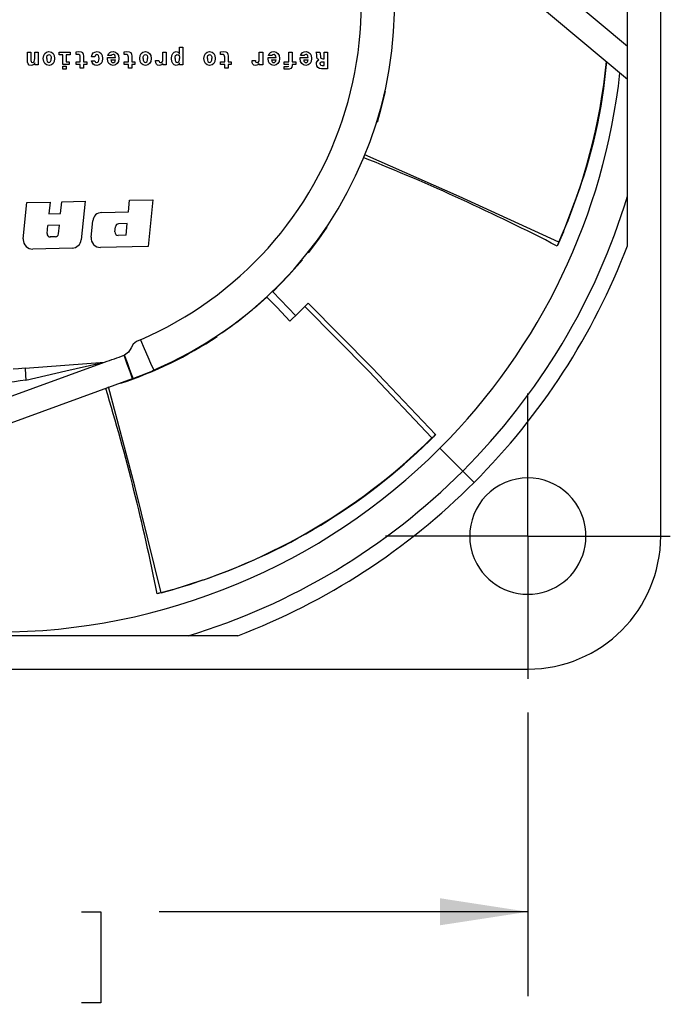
# Model space of a CAD drawing. Header units: millimetres. Extents: x 0 to 224, y 0 to 173.
# Tile 4 of 13: x 64 to 83, y 33 to 63. Entities that reach past the tile are written whole.
import ezdxf

# ---------------------------------------------------------------- set-up
doc = ezdxf.new("R2010")
doc.units = ezdxf.units.MM
doc.header["$LTSCALE"] = 0.8
doc.linetypes.add('CENTERX2', pattern=[20.32, 12.7, -2.54, 2.54, -2.54])
doc.layers.add('CENTER', color=40, linetype='CENTERX2')
doc.layers.add('DIMENSIONS', color=140, linetype='Continuous', lineweight=25)
doc.styles.add('SLDTEXTSTYLE0', font='TXT', dxfattribs={"width": 0.7})
doc.dimstyles.new('SLDDIMSTYLE0', dxfattribs={"dimtxt": 1.726406, "dimasz": 2.6416, "dimexe": 0, "dimexo": 0.0625, "dimgap": 0.431602, "dimtad": 0, "dimtih": 1, "dimtoh": 1, "dimdec": 1, "dimrnd": 1e-09, "dimzin": 4, "dimdsep": 46, "dimtxsty": 'SLDTEXTSTYLE0', "dimsah": 1, "dimcen": 0.09, "dimadec": 0, "dimazin": 1, "dimtfac": 1, "dimtdec": 1, "dimtofl": 0, "dimtmove": 0, "dimatfit": 3, "dimfxl": 0, "dimfrac": 2, "dimtolj": 1, "dimtzin": 12, "dimarcsym": 0})

# ---------------------------------------------------------------- blocks, each defined once
blk = doc.blocks.new('_D_1')
at = {"layer": 'DIMENSIONS'}
for p, q in [((47.02, 42.193), (47.02, 33.659)), ((79.02, 42.193), (79.02, 33.659)), ((47.02, 36.199), (58.116, 36.199)), ((60.455, 36.199), (59.875, 36.199)), ((59.875, 36.199), (59.875, 33.456)), ((65.585, 36.199), (66.165, 36.199)), ((66.165, 36.199), (66.165, 33.456)), ((79.02, 36.199), (67.924, 36.199)), ((59.875, 33.456), (60.455, 33.456)), ((66.165, 33.456), (65.585, 33.456))]:
    blk.add_line(p, q, dxfattribs=at)
for points in [[(47.02, 36.199), (49.662, 35.793), (49.662, 36.606)], [(79.02, 36.199), (76.378, 36.606), (76.378, 35.793)]]:
    blk.add_solid(points, dxfattribs=at)
at = {"layer": 'DIMENSIONS', "char_height": 1.6933, "attachment_point": 1, "style": 'SLDTEXTSTYLE0'}
for s, insert in [('32.0', (60.455, 38.769)), ('1.26', (60.455, 35.638))]:
    blk.add_mtext(s, dxfattribs=dict(at, insert=insert))
blk = doc.blocks.new('SW_CENTERMARKSYMBOL_3')
at = {"layer": 'CENTER', "color": 0}
for p, q in [((0, 2.54), (0, 4.29)), ((0, 0), (0, 2.54)), ((-2.54, 0), (-4.29, 0)), ((0, 0), (-2.54, 0)), ((0, 0), (0, -2.54)), ((0, 0), (2.54, 0)), ((2.54, 0), (4.29, 0)), ((0, -2.54), (0, -4.29))]:
    blk.add_line(p, q, dxfattribs=at)

msp = doc.modelspace()

# ---------------------------------------------------------------- linework, layer by layer
for p, q in [((83.02, 47.499), (83.02, 79.499)), ((82.02, 62.225), (70.721, 71.691)), ((74.158, 67.842), (82.02, 61.245)), ((82.02, 62.225), (82.02, 63.499)), ((68.531, 61.998), (68.531, 62.207)), ((68.531, 62.207), (68.634, 62.207)), ((68.634, 62.207), (68.634, 61.67)), ((82.02, 56.232), (82.02, 62.225)), ((63.958, 62.057), (64.061, 62.057)), ((63.958, 61.823), (63.958, 62.057)), ((64.061, 62.057), (64.061, 61.842)), ((64.175, 62.057), (64.278, 62.057)), ((64.175, 61.865), (64.175, 62.057)), ((64.278, 62.057), (64.278, 61.671)), ((64.431, 61.864), (64.444, 61.953)), ((64.444, 61.953), (64.477, 62.018)), ((64.477, 62.018), (64.531, 62.057)), ((64.531, 62.057), (64.603, 62.071)), ((64.534, 61.864), (64.539, 61.916)), ((64.539, 61.916), (64.552, 61.954)), ((64.552, 61.954), (64.574, 61.978)), ((64.574, 61.978), (64.603, 61.985)), ((64.603, 62.071), (64.675, 62.057)), ((64.603, 61.985), (64.632, 61.978)), ((64.632, 61.978), (64.654, 61.954)), ((64.654, 61.954), (64.667, 61.915)), ((64.667, 61.915), (64.671, 61.861)), ((64.675, 62.057), (64.729, 62.018)), ((64.729, 62.018), (64.763, 61.953)), ((64.763, 61.953), (64.774, 61.864)), ((64.907, 62.057), (65.243, 62.057)), ((64.907, 61.978), (64.907, 62.057)), ((65.018, 61.978), (64.907, 61.978)), ((65.018, 61.684), (65.018, 61.978)), ((65.12, 61.978), (65.12, 61.764)), ((65.243, 61.978), (65.12, 61.978)), ((65.243, 62.057), (65.243, 61.978)), ((65.418, 62.068), (65.5, 62.071)), ((65.418, 61.985), (65.418, 62.068)), ((65.466, 61.988), (65.418, 61.985)), ((65.505, 61.983), (65.466, 61.988)), ((65.5, 62.071), (65.57, 62.063)), ((65.528, 61.965), (65.505, 61.983)), ((65.539, 61.937), (65.528, 61.965)), ((65.541, 61.9), (65.539, 61.937)), ((65.541, 61.764), (65.541, 61.9)), ((65.57, 62.063), (65.613, 62.04)), ((65.613, 62.04), (65.637, 61.998)), ((65.637, 61.998), (65.643, 61.936)), ((65.643, 61.936), (65.643, 61.764)), ((65.884, 61.919), (65.899, 61.983)), ((65.985, 61.919), (65.884, 61.919)), ((65.899, 61.983), (65.933, 62.031)), ((65.933, 62.031), (65.984, 62.06)), ((65.984, 62.06), (66.05, 62.071)), ((66.005, 61.967), (65.985, 61.919)), ((66.046, 61.984), (66.005, 61.967)), ((66.075, 61.977), (66.046, 61.984)), ((66.05, 62.071), (66.12, 62.057)), ((66.096, 61.954), (66.075, 61.977)), ((66.109, 61.916), (66.096, 61.954)), ((66.114, 61.863), (66.109, 61.916)), ((66.12, 62.057), (66.173, 62.015)), ((66.173, 62.015), (66.206, 61.95)), ((66.206, 61.95), (66.218, 61.865)), ((66.371, 61.954), (66.398, 62.007)), ((66.479, 61.954), (66.371, 61.954)), ((66.398, 62.007), (66.433, 62.043)), ((66.433, 62.043), (66.479, 62.064)), ((66.479, 62.064), (66.537, 62.071)), ((66.501, 61.978), (66.479, 61.954)), ((66.532, 61.987), (66.501, 61.978)), ((66.559, 61.981), (66.532, 61.987)), ((66.537, 62.071), (66.606, 62.057)), ((66.581, 61.964), (66.559, 61.981)), ((66.597, 61.935), (66.581, 61.964)), ((66.604, 61.895), (66.597, 61.935)), ((66.606, 62.057), (66.659, 62.017)), ((66.659, 62.017), (66.693, 61.952)), ((66.693, 61.952), (66.705, 61.864)), ((66.869, 62.068), (66.952, 62.071)), ((66.869, 61.985), (66.869, 62.068)), ((66.917, 61.988), (66.869, 61.985)), ((66.956, 61.983), (66.917, 61.988)), ((66.952, 62.071), (67.021, 62.063)), ((66.979, 61.965), (66.956, 61.983)), ((66.99, 61.937), (66.979, 61.965)), ((66.993, 61.9), (66.99, 61.937)), ((66.993, 61.764), (66.993, 61.9)), ((67.021, 62.063), (67.065, 62.04)), ((67.065, 62.04), (67.088, 61.998)), ((67.088, 61.998), (67.094, 61.936)), ((67.094, 61.936), (67.094, 61.764)), ((67.334, 61.864), (67.346, 61.953)), ((67.346, 61.953), (67.38, 62.018)), ((67.38, 62.018), (67.434, 62.057)), ((67.434, 62.057), (67.505, 62.071)), ((67.437, 61.864), (67.442, 61.916)), ((67.442, 61.916), (67.455, 61.954)), ((67.455, 61.954), (67.476, 61.978)), ((67.476, 61.978), (67.505, 61.985)), ((67.505, 62.071), (67.577, 62.057)), ((67.505, 61.985), (67.535, 61.978)), ((67.535, 61.978), (67.556, 61.954)), ((67.556, 61.954), (67.569, 61.915)), ((67.569, 61.915), (67.574, 61.861)), ((67.577, 62.057), (67.631, 62.018)), ((67.631, 62.018), (67.665, 61.953)), ((67.665, 61.953), (67.677, 61.864)), ((68.031, 61.861), (68.031, 62.057)), ((68.031, 62.057), (68.134, 62.057)), ((68.134, 62.057), (68.134, 61.671)), ((68.295, 61.864), (68.305, 61.952)), ((68.305, 61.952), (68.334, 62.017)), ((68.334, 62.017), (68.377, 62.057)), ((68.377, 62.057), (68.431, 62.071)), ((68.398, 61.864), (68.403, 61.916)), ((68.403, 61.916), (68.416, 61.954)), ((68.416, 61.954), (68.438, 61.978)), ((68.431, 62.071), (68.488, 62.054)), ((68.438, 61.978), (68.465, 61.985)), ((68.465, 61.985), (68.496, 61.978)), ((68.488, 62.054), (68.511, 62.031)), ((68.496, 61.978), (68.518, 61.954)), ((68.511, 62.031), (68.531, 61.998)), ((68.518, 61.954), (68.532, 61.915)), ((68.532, 61.915), (68.536, 61.861)), ((69.269, 61.864), (69.281, 61.953)), ((69.281, 61.953), (69.315, 62.018)), ((69.315, 62.018), (69.369, 62.057)), ((69.369, 62.057), (69.44, 62.071)), ((69.372, 61.864), (69.377, 61.916)), ((69.377, 61.916), (69.39, 61.954)), ((69.39, 61.954), (69.411, 61.978)), ((69.411, 61.978), (69.44, 61.985)), ((69.44, 62.071), (69.512, 62.057)), ((69.44, 61.985), (69.47, 61.978)), ((69.47, 61.978), (69.491, 61.954)), ((69.491, 61.954), (69.504, 61.915)), ((69.504, 61.915), (69.508, 61.861)), ((69.512, 62.057), (69.566, 62.018)), ((69.566, 62.018), (69.6, 61.953)), ((69.6, 61.953), (69.611, 61.864)), ((69.772, 62.068), (69.854, 62.071)), ((69.772, 61.985), (69.772, 62.068)), ((69.819, 61.988), (69.772, 61.985)), ((69.858, 61.983), (69.819, 61.988)), ((69.854, 62.071), (69.923, 62.063)), ((69.881, 61.965), (69.858, 61.983)), ((69.892, 61.937), (69.881, 61.965)), ((69.895, 61.9), (69.892, 61.937)), ((69.895, 61.764), (69.895, 61.9)), ((69.923, 62.063), (69.967, 62.04)), ((69.967, 62.04), (69.99, 61.998)), ((69.99, 61.998), (69.996, 61.936)), ((69.996, 61.936), (69.996, 61.764)), ((70.933, 62.057), (71.037, 62.057)), ((70.933, 61.861), (70.933, 62.057)), ((71.037, 62.057), (71.037, 61.671)), ((71.208, 61.954), (71.235, 62.007)), ((71.317, 61.954), (71.208, 61.954)), ((71.235, 62.007), (71.27, 62.043)), ((71.27, 62.043), (71.317, 62.064)), ((71.317, 62.064), (71.374, 62.071)), ((71.338, 61.978), (71.317, 61.954)), ((71.369, 61.987), (71.338, 61.978)), ((71.396, 61.981), (71.369, 61.987)), ((71.374, 62.071), (71.443, 62.057)), ((71.418, 61.964), (71.396, 61.981)), ((71.434, 61.935), (71.418, 61.964)), ((71.441, 61.895), (71.434, 61.935)), ((71.443, 62.057), (71.496, 62.017)), ((71.496, 62.017), (71.53, 61.952)), ((71.53, 61.952), (71.542, 61.864)), ((71.826, 61.764), (71.826, 62.057)), ((71.826, 62.057), (71.928, 62.057)), ((71.928, 62.057), (71.928, 61.764)), ((72.176, 61.954), (72.203, 62.007)), ((72.284, 61.954), (72.176, 61.954)), ((72.203, 62.007), (72.238, 62.043)), ((72.238, 62.043), (72.284, 62.064)), ((72.284, 62.064), (72.342, 62.071)), ((72.306, 61.978), (72.284, 61.954)), ((72.337, 61.987), (72.306, 61.978)), ((72.364, 61.981), (72.337, 61.987)), ((72.342, 62.071), (72.411, 62.057)), ((72.386, 61.964), (72.364, 61.981)), ((72.401, 61.935), (72.386, 61.964)), ((72.409, 61.895), (72.401, 61.935)), ((72.411, 62.057), (72.463, 62.017)), ((72.463, 62.017), (72.498, 61.952)), ((72.498, 61.952), (72.509, 61.864)), ((72.66, 62.023), (72.639, 62.048)), ((72.642, 62.057), (72.758, 62.057)), ((72.665, 61.986), (72.66, 62.023)), ((72.67, 61.919), (72.665, 61.986)), ((72.682, 61.86), (72.67, 61.919)), ((72.758, 62.057), (72.766, 62.031)), ((72.766, 62.031), (72.771, 61.99)), ((72.771, 61.99), (72.774, 61.939)), ((72.774, 61.939), (72.779, 61.903)), ((72.779, 61.903), (72.791, 61.879)), ((72.888, 62.057), (72.993, 62.057)), ((72.888, 61.859), (72.888, 62.057)), ((72.993, 62.057), (72.993, 61.557)), ((63.961, 61.753), (63.958, 61.823)), ((63.976, 61.702), (63.961, 61.753)), ((64.009, 61.669), (63.976, 61.702)), ((64.068, 61.658), (64.009, 61.669)), ((64.061, 61.842), (64.062, 61.802)), ((64.062, 61.802), (64.067, 61.771)), ((64.067, 61.771), (64.082, 61.752)), ((64.103, 61.662), (64.068, 61.658)), ((64.082, 61.752), (64.108, 61.745)), ((64.131, 61.675), (64.103, 61.662)), ((64.108, 61.745), (64.141, 61.753)), ((64.155, 61.697), (64.131, 61.675)), ((64.141, 61.753), (64.162, 61.775)), ((64.175, 61.73), (64.155, 61.697)), ((64.162, 61.775), (64.172, 61.813)), ((64.172, 61.813), (64.175, 61.865)), ((64.175, 61.671), (64.175, 61.73)), ((64.278, 61.671), (64.175, 61.671)), ((64.444, 61.777), (64.431, 61.864)), ((64.477, 61.711), (64.444, 61.777)), ((64.532, 61.671), (64.477, 61.711)), ((64.604, 61.657), (64.532, 61.671)), ((64.534, 61.864), (64.539, 61.812)), ((64.539, 61.812), (64.552, 61.774)), ((64.552, 61.774), (64.574, 61.751)), ((64.574, 61.751), (64.603, 61.743)), ((64.603, 61.743), (64.632, 61.751)), ((64.675, 61.671), (64.604, 61.657)), ((64.632, 61.751), (64.653, 61.774)), ((64.653, 61.774), (64.667, 61.81)), ((64.667, 61.81), (64.671, 61.861)), ((64.729, 61.711), (64.675, 61.671)), ((64.763, 61.777), (64.729, 61.711)), ((64.774, 61.864), (64.763, 61.777)), ((65.213, 61.684), (65.018, 61.684)), ((65.018, 61.638), (65.12, 61.638)), ((65.018, 61.54), (65.018, 61.638)), ((65.12, 61.764), (65.213, 61.764)), ((65.12, 61.638), (65.12, 61.54)), ((65.213, 61.764), (65.213, 61.684)), ((65.418, 61.764), (65.541, 61.764)), ((65.418, 61.684), (65.418, 61.764)), ((65.541, 61.684), (65.418, 61.684)), ((65.541, 61.57), (65.541, 61.684)), ((65.643, 61.764), (65.74, 61.764)), ((65.643, 61.684), (65.643, 61.57)), ((65.74, 61.684), (65.643, 61.684)), ((65.74, 61.764), (65.74, 61.684)), ((65.884, 61.799), (65.986, 61.799)), ((65.899, 61.74), (65.884, 61.799)), ((65.931, 61.695), (65.899, 61.74)), ((65.98, 61.667), (65.931, 61.695)), ((66.044, 61.657), (65.98, 61.667)), ((65.986, 61.799), (66.005, 61.758)), ((66.005, 61.758), (66.046, 61.743)), ((66.116, 61.672), (66.044, 61.657)), ((66.046, 61.743), (66.074, 61.751)), ((66.074, 61.751), (66.096, 61.773)), ((66.096, 61.773), (66.109, 61.811)), ((66.109, 61.811), (66.114, 61.863)), ((66.171, 61.714), (66.116, 61.672)), ((66.206, 61.779), (66.171, 61.714)), ((66.218, 61.865), (66.206, 61.779)), ((66.362, 61.869), (66.363, 61.895)), ((66.373, 61.778), (66.362, 61.869)), ((66.363, 61.895), (66.604, 61.895)), ((66.407, 61.711), (66.373, 61.778)), ((66.461, 61.671), (66.407, 61.711)), ((66.535, 61.657), (66.461, 61.671)), ((66.468, 61.821), (66.474, 61.787)), ((66.468, 61.821), (66.602, 61.821)), ((66.474, 61.787), (66.487, 61.762)), ((66.487, 61.762), (66.508, 61.747)), ((66.508, 61.747), (66.535, 61.741)), ((66.535, 61.741), (66.56, 61.747)), ((66.605, 61.671), (66.535, 61.657)), ((66.56, 61.747), (66.581, 61.763)), ((66.581, 61.763), (66.596, 61.788)), ((66.596, 61.788), (66.602, 61.821)), ((66.659, 61.712), (66.605, 61.671)), ((66.693, 61.777), (66.659, 61.712)), ((66.705, 61.864), (66.693, 61.777)), ((66.869, 61.764), (66.993, 61.764)), ((66.869, 61.684), (66.869, 61.764)), ((66.993, 61.684), (66.869, 61.684)), ((66.993, 61.57), (66.993, 61.684)), ((67.094, 61.764), (67.191, 61.764)), ((67.094, 61.684), (67.094, 61.57)), ((67.191, 61.684), (67.094, 61.684)), ((67.191, 61.764), (67.191, 61.684)), ((67.346, 61.777), (67.334, 61.864)), ((67.38, 61.711), (67.346, 61.777)), ((67.435, 61.671), (67.38, 61.711)), ((67.506, 61.657), (67.435, 61.671)), ((67.437, 61.864), (67.442, 61.812)), ((67.442, 61.812), (67.455, 61.774)), ((67.455, 61.774), (67.476, 61.751)), ((67.476, 61.751), (67.505, 61.743)), ((67.505, 61.743), (67.534, 61.751)), ((67.577, 61.671), (67.506, 61.657)), ((67.534, 61.751), (67.556, 61.774)), ((67.556, 61.774), (67.569, 61.81)), ((67.569, 61.81), (67.574, 61.861)), ((67.631, 61.711), (67.577, 61.671)), ((67.665, 61.777), (67.631, 61.711)), ((67.677, 61.864), (67.665, 61.777)), ((67.82, 61.737), (67.813, 61.802)), ((67.814, 61.805), (67.914, 61.805)), ((67.839, 61.693), (67.82, 61.737)), ((67.871, 61.667), (67.839, 61.693)), ((67.918, 61.658), (67.871, 61.667)), ((67.914, 61.805), (67.918, 61.777)), ((67.918, 61.777), (67.928, 61.757)), ((67.956, 61.663), (67.918, 61.658)), ((67.928, 61.757), (67.964, 61.74)), ((67.986, 61.677), (67.956, 61.663)), ((67.964, 61.74), (67.997, 61.748)), ((68.027, 61.717), (67.986, 61.677)), ((67.997, 61.748), (68.018, 61.771)), ((68.018, 61.771), (68.028, 61.809)), ((68.028, 61.809), (68.031, 61.861)), ((68.031, 61.671), (68.031, 61.716)), ((68.134, 61.671), (68.031, 61.671)), ((68.305, 61.777), (68.295, 61.864)), ((68.334, 61.712), (68.305, 61.777)), ((68.377, 61.671), (68.334, 61.712)), ((68.431, 61.657), (68.377, 61.671)), ((68.398, 61.864), (68.403, 61.812)), ((68.403, 61.812), (68.416, 61.774)), ((68.416, 61.774), (68.438, 61.751)), ((68.462, 61.661), (68.431, 61.657)), ((68.438, 61.751), (68.465, 61.743)), ((68.488, 61.674), (68.462, 61.661)), ((68.465, 61.743), (68.495, 61.751)), ((68.511, 61.697), (68.488, 61.674)), ((68.495, 61.751), (68.517, 61.774)), ((68.531, 61.73), (68.511, 61.697)), ((68.517, 61.774), (68.532, 61.81)), ((68.531, 61.67), (68.531, 61.73)), ((68.634, 61.67), (68.531, 61.67)), ((68.532, 61.81), (68.536, 61.861)), ((69.281, 61.777), (69.269, 61.864)), ((69.315, 61.711), (69.281, 61.777)), ((69.369, 61.671), (69.315, 61.711)), ((69.441, 61.657), (69.369, 61.671)), ((69.372, 61.864), (69.377, 61.812)), ((69.377, 61.812), (69.39, 61.774)), ((69.39, 61.774), (69.411, 61.751)), ((69.411, 61.751), (69.44, 61.743)), ((69.44, 61.743), (69.469, 61.751)), ((69.512, 61.671), (69.441, 61.657)), ((69.469, 61.751), (69.49, 61.774)), ((69.49, 61.774), (69.504, 61.81)), ((69.504, 61.81), (69.508, 61.861)), ((69.566, 61.711), (69.512, 61.671)), ((69.6, 61.777), (69.566, 61.711)), ((69.611, 61.864), (69.6, 61.777)), ((69.772, 61.764), (69.895, 61.764)), ((69.772, 61.684), (69.772, 61.764)), ((69.895, 61.684), (69.772, 61.684)), ((69.895, 61.57), (69.895, 61.684)), ((69.996, 61.764), (70.093, 61.764)), ((69.996, 61.684), (69.996, 61.57)), ((70.093, 61.684), (69.996, 61.684)), ((70.093, 61.764), (70.093, 61.684)), ((70.716, 61.805), (70.816, 61.805)), ((70.723, 61.737), (70.716, 61.802)), ((70.741, 61.693), (70.723, 61.737)), ((70.774, 61.667), (70.741, 61.693)), ((70.821, 61.658), (70.774, 61.667)), ((70.816, 61.805), (70.82, 61.777)), ((70.82, 61.777), (70.83, 61.757)), ((70.858, 61.663), (70.821, 61.658)), ((70.83, 61.757), (70.867, 61.74)), ((70.888, 61.677), (70.858, 61.663)), ((70.867, 61.74), (70.9, 61.748)), ((70.929, 61.717), (70.888, 61.677)), ((70.9, 61.748), (70.92, 61.771)), ((70.92, 61.771), (70.931, 61.809)), ((70.931, 61.809), (70.933, 61.861)), ((70.933, 61.671), (70.933, 61.716)), ((71.037, 61.671), (70.933, 61.671)), ((71.199, 61.869), (71.2, 61.895)), ((71.211, 61.778), (71.199, 61.869)), ((71.2, 61.895), (71.441, 61.895)), ((71.244, 61.711), (71.211, 61.778)), ((71.298, 61.671), (71.244, 61.711)), ((71.372, 61.657), (71.298, 61.671)), ((71.305, 61.821), (71.311, 61.787)), ((71.305, 61.821), (71.439, 61.821)), ((71.311, 61.787), (71.324, 61.762)), ((71.324, 61.762), (71.345, 61.747)), ((71.345, 61.747), (71.372, 61.741)), ((71.372, 61.741), (71.397, 61.747)), ((71.442, 61.671), (71.372, 61.657)), ((71.397, 61.747), (71.418, 61.763)), ((71.418, 61.763), (71.433, 61.788)), ((71.433, 61.788), (71.439, 61.821)), ((71.496, 61.712), (71.442, 61.671)), ((71.53, 61.777), (71.496, 61.712)), ((71.542, 61.864), (71.53, 61.777)), ((71.688, 61.626), (71.752, 61.622)), ((71.688, 61.544), (71.688, 61.626)), ((71.689, 61.764), (71.826, 61.764)), ((71.689, 61.684), (71.689, 61.764)), ((71.82, 61.684), (71.689, 61.684)), ((71.752, 61.622), (71.785, 61.625)), ((71.785, 61.625), (71.826, 61.638)), ((71.928, 61.653), (71.918, 61.599)), ((71.928, 61.764), (72.039, 61.764)), ((71.928, 61.684), (71.928, 61.653)), ((72.039, 61.684), (71.928, 61.684)), ((72.039, 61.764), (72.039, 61.684)), ((72.167, 61.895), (72.409, 61.895)), ((72.167, 61.869), (72.167, 61.895)), ((72.178, 61.778), (72.167, 61.869)), ((72.212, 61.711), (72.178, 61.778)), ((72.266, 61.671), (72.212, 61.711)), ((72.339, 61.657), (72.266, 61.671)), ((72.272, 61.821), (72.406, 61.821)), ((72.272, 61.821), (72.279, 61.787)), ((72.279, 61.787), (72.292, 61.762)), ((72.292, 61.762), (72.313, 61.747)), ((72.313, 61.747), (72.339, 61.741)), ((72.339, 61.741), (72.365, 61.747)), ((72.409, 61.671), (72.339, 61.657)), ((72.365, 61.747), (72.386, 61.763)), ((72.386, 61.763), (72.401, 61.788)), ((72.401, 61.788), (72.406, 61.821)), ((72.463, 61.712), (72.409, 61.671)), ((72.498, 61.777), (72.463, 61.712)), ((72.509, 61.864), (72.498, 61.777)), ((72.658, 61.702), (72.662, 61.745)), ((72.668, 61.64), (72.658, 61.702)), ((72.662, 61.745), (72.674, 61.779)), ((72.697, 61.595), (72.668, 61.64)), ((72.674, 61.779), (72.695, 61.807)), ((72.698, 61.841), (72.682, 61.86)), ((72.695, 61.807), (72.725, 61.827)), ((72.725, 61.827), (72.698, 61.841)), ((72.767, 61.706), (72.771, 61.735)), ((72.767, 61.706), (72.771, 61.68)), ((72.771, 61.735), (72.784, 61.753)), ((72.771, 61.68), (72.784, 61.663)), ((72.784, 61.753), (72.806, 61.762)), ((72.784, 61.663), (72.833, 61.653)), ((72.791, 61.879), (72.814, 61.864)), ((72.806, 61.762), (72.836, 61.764)), ((72.814, 61.864), (72.853, 61.859)), ((72.833, 61.653), (72.888, 61.653)), ((72.836, 61.764), (72.888, 61.764)), ((72.853, 61.859), (72.888, 61.859)), ((72.888, 61.653), (72.888, 61.764)), ((65.12, 61.54), (65.018, 61.54)), ((65.643, 61.57), (65.541, 61.57)), ((67.094, 61.57), (66.993, 61.57)), ((69.996, 61.57), (69.895, 61.57)), ((71.763, 61.54), (71.688, 61.544)), ((71.837, 61.546), (71.763, 61.54)), ((71.888, 61.564), (71.837, 61.546)), ((71.918, 61.599), (71.888, 61.564)), ((72.745, 61.568), (72.697, 61.595)), ((72.81, 61.557), (72.745, 61.568)), ((72.993, 61.557), (72.81, 61.557)), ((63.83, 56.442), (63.938, 57.53)), ((63.938, 57.53), (64.638, 57.546)), ((64.638, 57.546), (64.603, 57.195)), ((64.953, 57.203), (64.988, 57.554)), ((64.988, 57.554), (65.688, 57.57)), ((65.688, 57.57), (65.573, 56.413)), ((66.995, 57.25), (67.03, 57.601)), ((67.03, 57.601), (67.73, 57.617)), ((67.73, 57.617), (67.59, 56.214)), ((80.096, 56.651), (80.439, 57.564)), ((64.603, 57.195), (64.953, 57.203)), ((66.193, 57.232), (66.995, 57.25)), ((65.872, 56.488), (65.921, 56.98)), ((66.96, 56.899), (66.697, 56.893)), ((66.925, 56.549), (66.96, 56.899)), ((64.544, 56.604), (64.568, 56.844)), ((64.918, 56.853), (64.568, 56.844)), ((64.892, 56.588), (64.918, 56.853)), ((66.586, 56.651), (66.602, 56.805)), ((80.096, 56.651), (79.903, 56.223)), ((64.797, 56.5), (64.644, 56.496)), ((66.925, 56.549), (66.686, 56.543)), ((65.301, 56.161), (64.115, 56.134)), ((67.59, 56.214), (66.157, 56.181)), ((71.338, 54.849), (72.031, 54.129)), ((71.167, 54.688), (70.784, 54.349)), ((72.41, 54.509), (72.307, 54.402)), ((50.929, 47.14), (66.278, 52.734)), ((63.882, 52.546), (66.278, 52.734)), ((66.863, 52.94), (66.877, 52.945)), ((77.062, 49.456), (76.375, 50.144)), ((77.062, 49.456), (77.404, 49.115)), ((68.313, 45.879), (69.24, 46.18)), ((68.313, 45.879), (67.858, 45.763)), ((70.286, 44.499), (55.753, 44.499)), ((47.02, 43.499), (79.02, 43.499))]:
    msp.add_line(p, q)
at = {"flags": 128}
for points in [[(74.729, 60.872), (74.559, 60.204), (74.48, 59.939)], [(79.956, 56.344), (76.955, 57.717), (74.111, 58.967)], [(72.973, 56.795), (72.721, 56.435), (72.404, 56.02)], [(79.956, 56.344), (79.927, 56.278), (79.903, 56.223)], [(72.231, 55.808), (71.829, 55.351), (71.338, 54.849)], [(71.855, 53.962), (71.47, 54.37), (71.167, 54.688)], [(76.245, 50.55), (74.337, 52.565), (72.41, 54.509)], [(71.855, 53.962), (72.116, 54.212), (72.307, 54.402)], [(72.307, 54.402), (74.237, 52.455), (76.133, 50.452)], [(70.57, 54.172), (70.082, 53.797), (69.805, 53.602)], [(67.36, 53.405), (67.236, 53.354), (67.134, 53.276), (67.073, 53.164), (67, 53.034), (66.877, 52.945)], [(67.36, 53.405), (67.474, 53.139), (67.578, 52.896), (67.664, 52.697), (67.736, 52.529), (67.751, 52.495), (67.754, 52.488), (67.754, 52.487), (67.754, 52.487), (67.754, 52.487), (67.754, 52.487)], [(63.91, 52.191), (65.114, 52.466), (66.136, 52.699), (66.243, 52.725), (66.27, 52.732), (66.276, 52.734), (66.278, 52.734), (66.278, 52.734), (66.278, 52.734), (66.278, 52.734), (66.278, 52.734), (66.278, 52.734)], [(67.12, 52.235), (67.1, 52.289), (67.044, 52.442), (66.961, 52.67), (66.863, 52.94)], [(67.134, 52.24), (67.134, 52.24), (67.134, 52.241), (67.134, 52.241), (67.134, 52.241), (67.133, 52.243), (67.131, 52.249), (67.125, 52.267), (67.104, 52.324), (67.041, 52.496), (66.964, 52.706), (66.877, 52.945)], [(63.882, 52.546), (63.683, 52.532), (63.527, 52.524)], [(63.882, 52.546), (63.898, 52.344), (63.91, 52.191)], [(52.361, 46.863), (60.626, 49.872), (67.12, 52.235)], [(67.12, 52.235), (67.128, 52.238), (67.134, 52.24)], [(67.985, 45.797), (67.188, 48.999), (66.396, 51.985)], [(76.133, 50.452), (76.195, 50.508), (76.245, 50.55)], [(67.985, 45.797), (67.915, 45.779), (67.858, 45.763)]]:
    msp.add_lwpolyline(points, dxfattribs=at)
for centre, radius, start, end in [((63.018, 63.499), 10.988, 293.2745, 32.6437), ((63.02, 63.499), 11.987, 293.2649, 21.0285), ((63.979, 63.455), 17.488, 336.0051, 354.4928), ((65.785, 63.113), 15.67, 339.3364, 355.0761), ((63.02, 63.499), 18.887, 315, 353.7273), ((49.947, -1.71), 65.22, 62.65742, 68.28344), ((63.02, 63.499), 19.859, 315, 343.085), ((66.199, 56.952), 0.28, 91.3162, 174.3132), ((66.699, 56.795), 0.098, 91.3162, 174.316), ((64.642, 56.594), 0.098, 174.3145, 271.3162), ((64.794, 56.598), 0.098, 271.3162, 354.3146), ((66.684, 56.641), 0.098, 174.3145, 271.3162), ((64.109, 56.414), 0.28, 174.3164, 180), ((64.109, 56.414), 0.28, 180, 271.3162), ((65.294, 56.441), 0.28, 271.3162, 354.3179), ((66.151, 56.461), 0.28, 174.3164, 271.3162), ((63.031, 63.491), 20.329, 314.9919, 339.079), ((63.02, 63.499), 12, 288.1787, 303.6068), ((61.265, 67.939), 16.01, 288.248, 290.466), ((63.02, 63.499), 11.987, 290.0744, 293.2649), ((67.39, 26.386), 26.039, 97.6798, 103.7241), ((4.047, 33.1), 65.056, 11.22429, 16.8359), ((63.269, 63.512), 18.332, 284.9086, 314.5689), ((63.406, 63.329), 18.115, 288.8575, 315.1362), ((63.02, 63.499), 18.887, 270, 315), ((63.02, 63.499), 19.859, 286.9149, 315), ((79.02, 47.499), 1.75, 28.6479, 208.6479), ((63.027, 63.487), 20.329, 290.9209, 315.0082), ((79.02, 47.499), 1.75, 0, 28.6479), ((79.02, 47.499), 1.75, 208.6479, 0), ((79.02, 47.499), 4, 270, 0)]:
    msp.add_arc(centre, radius, start, end)

# ---------------------------------------------------------------- block references
at = {"layer": 'CENTER'}
msp.add_blockref('SW_CENTERMARKSYMBOL_3', (79.02, 47.499), dxfattribs=at)

# ---------------------------------------------------------------- dimensions: what is measured, and where the dimension line sits
at = {"layer": 'DIMENSIONS'}
dim = msp.add_linear_dim(base=(79.02, 36.199), p1=(47.02, 43.209), p2=(79.02, 43.209), dimstyle='SLDDIMSTYLE0', dxfattribs=at)
dim.commit()
dim.dimension.update_dxf_attribs({"geometry": '_D_1', "text_midpoint": (63.02, 36.199), "dimtype": 160})

doc.saveas('drawing.dxf')
